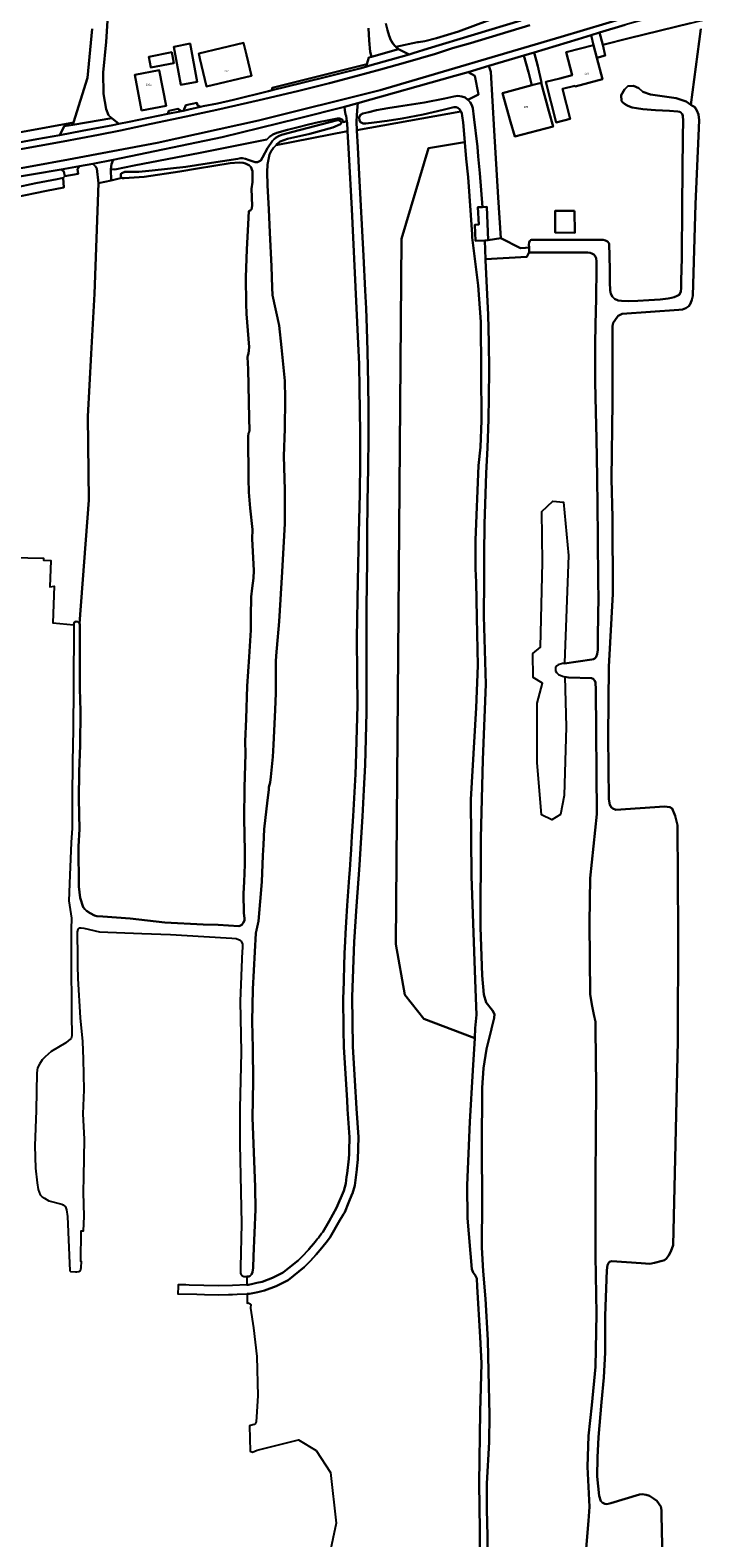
# Model space of a CAD drawing. Extents: x 130820 to 136569, y 465030 to 468172.
# Tile 29 of 41: x 135561 to 135744, y 466394 to 466801. Entities that reach past the tile are written whole.
import ezdxf
from ezdxf.enums import TextEntityAlignment as Align

# ---------------------------------------------------------------- set-up
doc = ezdxf.new("R2010")
doc.units = 0
for name, color, linetype in [('B-XX-GR-BOS_LOOF-GV', 8, 'Continuous'), ('B-XX-GR-GRAS-GV', 8, 'Continuous'), ('B-XX-GR-GROENVOORZIENING-GV', 8, 'Continuous'), ('B-XX-OG-BEBOUWING-GV', 8, 'Continuous'), ('B-XX-OG-TERREIN_ERF-GV', 8, 'Continuous'), ('B-XX-OG-WATER-GV', 8, 'Continuous'), ('B-XX-VH-ONVERHARD-GV', 8, 'Continuous'), ('B-XX-VH-VERHARDING_GESLOTEN-GV', 8, 'Continuous'), ('B-XX-VH-VERHARDING_OPEN-GV', 8, 'Continuous')]:
    doc.layers.add(name, color=color, linetype=linetype)
doc.layers.add('N-WE-OG-BEBOUWING_HUISNUMMER-T25', color=7, linetype='Continuous', lineweight=25)
doc.styles.add('NLCS-ISO-M200-T25', font='NLCS-ISO.ttf', dxfattribs={"height": 0.5})

msp = doc.modelspace()

# ---------------------------------------------------------------- linework, layer by layer
at = {"layer": 'B-XX-GR-BOS_LOOF-GV'}
for points in [[(135681.485, 466528.517), (135681.638, 466531.211), (135681.993, 466534.821), (135681.662, 466541.782), (135680.637, 466572.347), (135680.455, 466593.021), (135681.9, 466617.802), (135682.347, 466629.221), (135682.069, 466642.209), (135681.864, 466651.751), (135681.716, 466655.295), (135681.664, 466663.078), (135682.54, 466683.252), (135683.05, 466688.16), (135683.294, 466695.391), (135683.134, 466722.02), (135682.381, 466731.865), (135680.824, 466744.808), (135680.781, 466745.621), (135680.417, 466750.872), (135679.666, 466761.123), (135679.204, 466766.047), (135678.771, 466770.522), (135678.765, 466770.591), (135678.175, 466770.464), (135669.038, 466768.941), (135661.746, 466744.432), (135660.2, 466553.95), (135662.581, 466540.29), (135667.73, 466533.749), (135680.789, 466528.795)], [(135684.372, 466738.984), (135695.527, 466739.581), (135696.168, 466740.876), (135696.135, 466742.083), (135695.147, 466742.03), (135693.837, 466741.915), (135688.515, 466744.678), (135685.124, 466744.057), (135684.166, 466744.014)]]:
    msp.add_lwpolyline(points, close=True, dxfattribs=at)
at = {"layer": 'B-XX-GR-GRAS-GV'}
for points in [[(135742.522, 466801.163), (135739.847, 466780.664), (135740.862, 466780.069), (135741.397, 466779.147), (135741.858, 466778.078), (135742.028, 466776.548), (135741.882, 466772.323), (135741.057, 466753.867), (135740.328, 466729.048), (135740.085, 466728.004), (135739.721, 466727.033), (135739.26, 466726.28), (135738.418, 466725.717), (135737.578, 466725.399), (135736.582, 466725.268), (135721.245, 466724.169), (135720.236, 466723.65), (135719.885, 466723.309), (135718.86, 466721.755), (135718.655, 466720.848), (135718.676, 466718.275), (135718.679, 466700.359), (135718.422, 466679.598), (135718.652, 466669.18), (135718.708, 466648.541), (135717.688, 466628.896), (135717.528, 466610.035), (135717.707, 466593.128), (135717.917, 466591.611), (135718.405, 466590.833), (135718.746, 466590.552), (135719.572, 466590.263), (135732.657, 466591.135), (135734.167, 466590.91), (135734.725, 466590.553), (135735.589, 466588.649), (135736.189, 466586.076), (135736.403, 466557.304), (135736.293, 466527.779), (135735.678, 466499.944), (135734.996, 466472.671), (135734.415, 466470.903), (135733.899, 466469.944), (135733.27, 466469.066), (135732.683, 466468.545), (135732.108, 466468.4), (135729.994, 466467.902), (135728.746, 466467.596), (135726.423, 466467.762), (135718.476, 466468.273), (135717.881, 466468.1), (135717.54, 466467.744), (135717.321, 466467.259), (135717.101, 466465.875), (135716.696, 466453.526), (135716.697, 466443.68), (135716.362, 466436.916), (135715.681, 466430.206), (135714.856, 466420.759), (135714.578, 466415.299), (135714.547, 466410.153), (135715.059, 466404.96), (135715.523, 466403.518), (135715.916, 466403.172), (135716.578, 466402.784), (135717.178, 466402.696), (135718.251, 466402.911), (135725.963, 466405.293), (135726.698, 466405.365), (135727.74, 466405.239), (135728.621, 466404.886), (135729.727, 466404.223), (135730.625, 466403.537), (135731.67, 466402.042), (135731.879, 466401.081), (135731.852, 466399.67), (135732.308, 466379.568)], [(135682.915, 466378.068), (135682.848, 466395.613), (135682.686, 466408.33), (135682.915, 466427.603), (135683.273, 466440.761), (135682.967, 466447.764), (135682.126, 466461.451), (135682.064, 466463.604), (135681.608, 466464.566), (135681.08, 466465.249), (135680.655, 466466.112), (135679.555, 466479.934), (135679.47, 466488.811), (135680.129, 466505.946), (135680.99, 466519.837), (135681.485, 466528.517), (135680.789, 466528.795), (135667.73, 466533.749), (135662.581, 466540.29), (135660.2, 466553.95), (135661.746, 466744.432), (135669.038, 466768.941), (135678.175, 466770.464), (135678.765, 466770.591), (135678.332, 466775.922), (135678.093, 466777.721), (135677.963, 466778.447), (135677.77, 466778.866), (135649.685, 466773.778), (135649.686, 466773.756), (135649.919, 466769.229), (135650.298, 466761.852), (135651.457, 466739.844), (135651.924, 466730.515), (135652.159, 466725.614), (135652.373, 466720.337), (135652.567, 466714.133), (135652.706, 466705.278), (135652.804, 466698.699), (135652.811, 466690.844), (135652.695, 466682.636), (135652.561, 466673.454), (135652.448, 466664.872), (135652.426, 466657.616), (135652.293, 466644.906), (135652.305, 466637.065), (135652.304, 466636.396), (135652.304, 466636.389), (135652.294, 466618.408), (135652.247, 466616.536), (135651.888, 466602.343), (135651.539, 466595.658), (135651.16, 466588.383), (135650.718, 466581.353), (135650.339, 466575.31), (135649.526, 466564.201), (135648.908, 466554.562), (135648.424, 466539.707), (135648.55, 466526.291), (135649.131, 466517.155), (135649.613, 466509.572), (135650.122, 466501.84), (135649.944, 466495.791), (135649.632, 466493.236), (135649.615, 466493.094), (135649.088, 466488.779), (135648.454, 466486.565), (135648.44, 466486.518), (135648.432, 466486.492), (135647.421, 466484.078), (135646.38, 466481.594), (135646.043, 466481.007), (135645.807, 466480.596), (135645.114, 466479.388), (135642.487, 466474.809), (135641.712, 466473.777), (135640.246, 466471.927), (135638.718, 466470.127), (135637.13, 466468.379), (135635.484, 466466.687), (135631.11, 466463.192), (135630.731, 466463.003), (135627.868, 466461.577), (135624.772, 466460.39), (135622.943, 466459.986), (135620.692, 466459.489), (135620.052, 466459.468), (135620.054, 466459.335), (135620.068, 466458.441), (135620.091, 466456.996), (135620.296, 466457.023), (135620.884, 466456.789), (135621.019, 466456.593), (135621.036, 466456.436), (135620.939, 466455.9), (135620.959, 466455.596), (135621.789, 466450.294), (135622.626, 466442.579), (135622.953, 466431.971), (135622.596, 466426.245), (135622.484, 466424.948), (135622.222, 466424.391), (135621.946, 466424.227), (135620.961, 466423.893), (135620.707, 466423.851), (135620.845, 466416.954), (135620.889, 466416.95), (135621.532, 466416.747), (135622.763, 466417.299), (135633.921, 466420.097), (135638.694, 466417.149), (135642.531, 466411.196), (135644.118, 466397.57), (135641.34, 466384.87)], [(135710.783, 466380.998), (135712.182, 466398.17), (135712.448, 466401.974), (135711.937, 466412.718), (135712.153, 466421.106), (135713.114, 466429.43), (135714.071, 466439.808), (135714.377, 466454.117), (135714.11, 466469.775), (135714.091, 466490.266), (135714.213, 466515.499), (135714.066, 466531.027), (135714.065, 466532.999), (135713.618, 466534.947), (135713.042, 466537.673), (135712.613, 466540.423), (135712.43, 466559.736), (135712.629, 466571.727), (135714.474, 466589.034), (135714.173, 466622.761), (135714.038, 466624.622), (135713.923, 466625.097), (135713.489, 466625.582), (135712.975, 466625.749), (135706.831, 466625.994), (135705.758, 466626.194), (135706.113, 466612.646), (135705.583, 466594.125), (135704.657, 466588.966), (135702.276, 466587.51), (135699.498, 466588.833), (135698.307, 466602.988), (135698.307, 466618.996), (135699.762, 466624.42), (135697.249, 466626.007), (135697.117, 466632.49), (135699.233, 466634.209), (135699.762, 466657.096), (135699.63, 466670.854), (135702.541, 466673.632), (135705.451, 466673.368), (135706.774, 466658.948), (135705.716, 466629.976), (135705.712, 466629.785), (135713.079, 466630.822), (135713.495, 466630.886), (135713.956, 466631.15), (135714.27, 466631.538), (135714.531, 466632.288), (135714.681, 466633.416), (135714.746, 466637.224), (135714.851, 466647.874), (135714.811, 466651.287), (135714.691, 466664.245), (135714.499, 466680.053), (135714.323, 466690.409), (135714.144, 466697.737), (135713.985, 466705.816), (135713.948, 466710.769), (135713.984, 466716.048), (135714.096, 466721.277), (135714.268, 466728.382), (135714.333, 466736.663), (135714.32, 466738.314), (135714.263, 466739.265), (135714.01, 466739.763), (135713.631, 466740.235), (135713.129, 466740.532), (135712.628, 466740.703), (135712.027, 466740.774), (135700.973, 466740.743), (135696.997, 466740.738), (135696.321, 466740.808), (135696.168, 466740.876), (135695.527, 466739.581), (135684.372, 466738.984), (135684.383, 466738.718), (135684.851, 466729.441), (135685.142, 466723.89), (135685.297, 466716.435), (135685.351, 466709.031), (135685.305, 466701.727), (135685.174, 466695.771), (135684.881, 466688.04), (135684.582, 466681.158), (135684.347, 466675.603), (135684.132, 466667.421), (135684.042, 466659.165), (135683.993, 466652.31), (135683.912, 466642.527), (135684.503, 466624.168), (135683.658, 466603.689), (135683.116, 466582.606), (135683.021, 466558.5), (135683.478, 466545.461), (135683.903, 466540.387), (135684.559, 466538.171), (135686.273, 466536.041), (135686.81, 466534.999), (135686.763, 466534.056), (135685.997, 466531.03), (135684.662, 466525.562), (135683.884, 466520.431), (135683.453, 466515.099), (135683.386, 466498.861), (135683.494, 466484.683), (135683.369, 466471.992), (135683.798, 466465.588), (135684.428, 466458.149), (135685.012, 466446.984), (135685.236, 466438.515), (135685.486, 466426.776), (135685.368, 466419.391), (135684.785, 466408.299), (135684.735, 466401.297), (135684.884, 466394.05), (135685.171, 466371.886)]]:
    msp.add_lwpolyline(points, dxfattribs=at)
for points in [[(135683.574, 466753.05), (135684.765, 466753.11), (135685.124, 466744.057), (135688.515, 466744.678), (135687.834, 466755.654), (135686.725, 466773.683), (135685.809, 466789.536), (135685.263, 466791.158), (135679.687, 466789.52), (135681.467, 466788.464), (135682.478, 466783.434), (135679.637, 466782.036), (135680.268, 466781.34), (135680.724, 466780.543), (135681.005, 466779.719), (135681.272, 466777.37), (135682.182, 466769.296), (135682.432, 466766.686), (135682.859, 466762.222)], [(135619.958, 466464.164), (135620.001, 466461.908), (135620.386, 466461.921), (135621.606, 466462.19), (135622.687, 466462.429), (135624.068, 466462.734), (135626.885, 466463.814), (135628.883, 466464.809), (135629.618, 466465.176), (135629.789, 466465.261), (135629.911, 466465.358), (135631.211, 466466.393), (135633.845, 466468.491), (135635.277, 466469.964), (135635.375, 466470.071), (135636.163, 466470.933), (135636.664, 466471.48), (135636.799, 466471.637), (135638.005, 466473.038), (135638.381, 466473.503), (135638.989, 466474.255), (135639.297, 466474.636), (135640.15, 466475.757), (135640.465, 466476.171), (135642.149, 466479.115), (135644.187, 466482.677), (135646.126, 466487.302), (135646.688, 466489.265), (135646.906, 466491.05), (135647.019, 466491.974), (135647.508, 466495.976), (135647.548, 466497.339), (135647.593, 466498.884), (135647.657, 466501.04), (135647.679, 466501.796), (135647.676, 466501.834), (135647.177, 466509.415), (135647.024, 466511.819), (135646.117, 466526.085), (135646.11, 466526.202), (135646.068, 466530.678), (135645.983, 466539.735), (135646.021, 466540.895), (135646.367, 466551.549), (135646.468, 466554.642), (135646.594, 466556.793), (135646.774, 466559.852), (135647.039, 466564.371), (135647.594, 466571.96), (135647.742, 466573.985), (135647.851, 466575.479), (135647.942, 466576.926), (135648.105, 466579.511), (135648.332, 466583.131), (135648.671, 466588.526), (135648.673, 466588.559), (135649.262, 466599.873), (135649.396, 466602.441), (135649.476, 466605.581), (135649.801, 466618.44), (135649.737, 466627.035), (135649.666, 466636.606), (135649.941, 466652.068), (135650.197, 466665.005), (135650.446, 466675.539), (135650.559, 466684.222), (135650.526, 466692.178), (135650.366, 466703.985), (135650.293, 466710.589), (135650.027, 466716.191), (135649.445, 466727.595), (135648.265, 466752.429), (135647.506, 466767.409), (135647.172, 466773.52), (135627.848, 466769.76), (135627.144, 466769.027), (135626.548, 466768.098), (135626.108, 466767.272), (135625.503, 466764.523), (135625.427, 466762.47), (135625.58, 466758.913), (135625.909, 466752.418), (135626.177, 466746.192), (135626.606, 466737.012), (135626.773, 466731.337), (135626.904, 466729.281), (135628.676, 466721.018), (135629.365, 466715.129), (135630.193, 466706.072), (135630.272, 466701.21), (135630.239, 466693.121), (135629.936, 466685.762), (135630.189, 466676.661), (135630.247, 466667.611), (135629.482, 466654.485), (135628.718, 466641.087), (135628.054, 466633.934), (135627.976, 466632.86), (135627.806, 466630.509), (135627.825, 466626.444), (135627.821, 466621.769), (135627.604, 466617.239), (135627.198, 466607.828), (135627.01, 466604.553), (135626.459, 466599.146), (135626.245, 466597.623), (135626.063, 466596.995), (135625.934, 466596.353), (135625.875, 466595.6), (135625.503, 466592.848), (135624.653, 466585.037), (135624.445, 466580.794), (135624.296, 466577.909), (135623.997, 466570.805), (135623.585, 466565.449), (135623.118, 466560.193), (135622.426, 466556.935), (135621.605, 466541.77), (135621.426, 466533.076), (135621.566, 466525.834), (135621.702, 466516.902), (135621.473, 466506.989), (135621.738, 466500.079), (135622.228, 466488.311), (135622.266, 466482.309), (135621.785, 466469.624), (135621.699, 466466.487), (135621.511, 466465.342), (135621.194, 466464.705), (135620.882, 466464.315), (135620.618, 466464.205)], [(135586.236, 466760.9), (135583.318, 466760.238), (135579.942, 466759.472), (135578.883, 466729.574), (135577.957, 466713.434), (135577.031, 466696.501), (135577.296, 466673.879), (135574.785, 466640.544), (135574.896, 466640.279), (135574.854, 466623.679), (135574.852, 466623.032), (135575.038, 466616.875), (135575.009, 466607.736), (135574.71, 466600.451), (135574.589, 466593.211), (135574.786, 466584.968), (135574.506, 466580.315), (135574.642, 466569.544), (135574.986, 466566.423), (135575.776, 466563.976), (135576.238, 466563.406), (135576.664, 466562.966), (135577.715, 466562.281), (135578.897, 466561.694), (135579.519, 466561.536), (135581.105, 466561.443), (135588.46, 466560.832), (135597.795, 466559.794), (135608.209, 466559.284), (135612.194, 466559.122), (135617.798, 466558.822), (135618.114, 466558.855), (135618.591, 466559.152), (135619.012, 466559.697), (135619.319, 466560.321), (135619.33, 466560.94), (135619.172, 466562.287), (135619.109, 466567.594), (135619.243, 466570.759), (135619.458, 466575.437), (135619.417, 466579.077), (135619.279, 466587.882), (135619.385, 466596.162), (135619.584, 466605.424), (135619.508, 466608.651), (135619.779, 466614.835), (135620.08, 466623.608), (135620.579, 466631.582), (135621.04, 466638.722), (135621.077, 466642.418), (135621.11, 466647.747), (135621.405, 466650.115), (135621.775, 466652.808), (135621.845, 466654.851), (135621.434, 466663.39), (135621.463, 466665.921), (135620.867, 466671.703), (135620.521, 466675.996), (135620.399, 466679.613), (135620.323, 466691.246), (135620.393, 466691.804), (135620.458, 466691.989), (135620.558, 466692.255), (135620.646, 466692.717), (135620.592, 466696.036), (135620.304, 466709.216), (135620.178, 466712.522), (135620.251, 466712.931), (135620.427, 466713.521), (135620.634, 466715.218), (135619.924, 466724.172), (135619.788, 466726.858), (135619.735, 466734.065), (135619.974, 466741.573), (135620.374, 466748.405), (135620.547, 466751.902), (135621.063, 466752.196), (135621.242, 466752.365), (135621.372, 466753.342), (135621.198, 466757.976), (135621.456, 466759.806), (135621.466, 466762.705), (135621.045, 466763.914), (135620.734, 466764.253), (135619.61, 466764.838), (135618.966, 466764.967), (135617.935, 466765.049), (135615.498, 466764.885), (135606.674, 466763.468), (135601.898, 466762.612), (135592.295, 466761.25), (135586.833, 466760.824), (135586.436, 466760.825)], [(135570.412, 466760.932), (135568.814, 466760.595), (135562.996, 466759.476), (135557.154, 466758.258), (135552.433, 466757.397), (135548.662, 466756.794), (135539.921, 466755.353), (135533.951, 466754.457), (135528.205, 466753.689), (135524.707, 466753.187), (135524.758, 466749.636), (135525.983, 466749.745), (135527.432, 466749.981), (135530.528, 466750.53), (135535.747, 466751.518), (135542.364, 466752.794), (135549.256, 466754.121), (135557.197, 466755.631), (135565.861, 466757.421), (135570.606, 466758.358)]]:
    msp.add_lwpolyline(points, close=True, dxfattribs=at)
at = {"layer": 'B-XX-GR-GROENVOORZIENING-GV'}
for points in [[(135715.194, 466800.186), (135716.013, 466796.856), (135723.205, 466798.618), (135739.705, 466802.718), (135755.457, 466806.562), (135758.353, 466807.334), (135756.918, 466811.951), (135756.408, 466812.278), (135746.684, 466809.117), (135747.069, 466807.733), (135736.471, 466804.695), (135735.913, 466806.117), (135722.112, 466802.274)], [(135626.832, 466784.6), (135634.864, 466786.583), (135642.552, 466788.491), (135650.49, 466790.501), (135652.13, 466790.959), (135652.343, 466791.676), (135626.787, 466785.292)], [(135649.685, 466773.778), (135677.77, 466778.866), (135677.734, 466778.945), (135677.38, 466779.517), (135676.877, 466779.889), (135676.426, 466780.036), (135675.875, 466780.057), (135672.93, 466779.309), (135667.537, 466778.068), (135661.918, 466777.002), (135657.846, 466776.321), (135654.349, 466775.87), (135652.125, 466775.603), (135651.324, 466775.622), (135650.671, 466776.018), (135650.368, 466776.466), (135650.287, 466777.216), (135650.36, 466777.541), (135650.657, 466777.969), (135651.255, 466778.274), (135652.928, 466778.711), (135654.974, 466779.227), (135658.021, 466779.749), (135660.944, 466780.172), (135667.914, 466781.273), (135673.383, 466782.39), (135675.854, 466782.883), (135676.954, 466783.066), (135678.005, 466782.924), (135678.907, 466782.606), (135679.637, 466782.036), (135682.478, 466783.434), (135681.467, 466788.464), (135679.687, 466789.52), (135676.084, 466788.461), (135649.939, 466781.075), (135649.865, 466780.237), (135649.682, 466777.858), (135649.595, 466776.031)], [(135647.001, 466776.22), (135646.912, 466776.988), (135646.757, 466777.661), (135646.63, 466778.011), (135646.446, 466779.185), (135646.292, 466780.144), (135633.785, 466776.95), (135613.289, 466771.945), (135583.912, 466765.821), (135583.407, 466764.638), (135583.292, 466763.262), (135584.345, 466763.191), (135589.602, 466764.238), (135607.401, 466767.711), (135625.399, 466771.323), (135626.094, 466772.005), (135627.014, 466772.661), (135628.111, 466773.095), (135630.907, 466773.866), (135633.801, 466774.663), (135636.572, 466775.335), (135639.318, 466775.98), (135642.089, 466776.502), (135644.387, 466776.919), (135644.987, 466776.948), (135645.714, 466776.679), (135645.969, 466775.962)], [(135531.774, 466768.278), (135531.775, 466767.669), (135532.417, 466767.788), (135533.328, 466765.93), (135538.276, 466766.806), (135563.276, 466771.344), (135569.466, 466772.492), (135570.704, 466774.851), (135573.026, 466775.266), (135573.225, 466775.907)], [(135583.292, 466763.262), (135583.318, 466760.238), (135586.236, 466760.9), (135585.992, 466761.214), (135585.929, 466761.487), (135585.957, 466762.012), (135586.199, 466762.242), (135587.016, 466762.517), (135590.838, 466762.565), (135594.419, 466762.904), (135603.549, 466763.944), (135609.252, 466764.81), (135617.578, 466766.11), (135618.235, 466766.243), (135618.804, 466766.249), (135619.595, 466766.061), (135620.575, 466765.722), (135621.65, 466765.338), (135622.236, 466765.186), (135622.877, 466765.205), (135623.227, 466765.319), (135623.72, 466765.608), (135624.235, 466766.398), (135625.559, 466768.943), (135626.935, 466770.947), (135627.381, 466771.352), (135627.918, 466771.799), (135628.474, 466772.213), (135629.331, 466772.546), (135632.425, 466773.394), (135644.123, 466776.438), (135644.55, 466776.48), (135644.851, 466776.461), (135645.184, 466776.275), (135645.467, 466775.956), (135645.517, 466775.755), (135645.25, 466775.457), (135643.164, 466774.524), (135637.018, 466772.798), (135630.963, 466771.448), (135628.958, 466770.753), (135628.101, 466770.023), (135627.848, 466769.76), (135647.172, 466773.52), (135647.16, 466773.737), (135647.045, 466775.837), (135647.001, 466776.22), (135645.969, 466775.962), (135645.714, 466776.679), (135644.987, 466776.948), (135644.387, 466776.919), (135642.089, 466776.502), (135639.318, 466775.98), (135636.572, 466775.335), (135633.801, 466774.663), (135630.907, 466773.866), (135628.111, 466773.095), (135627.014, 466772.661), (135626.094, 466772.005), (135625.399, 466771.323), (135607.401, 466767.711), (135589.602, 466764.238), (135584.345, 466763.191)], [(135522.323, 466752.954), (135524.707, 466753.187), (135528.205, 466753.689), (135533.951, 466754.457), (135539.921, 466755.353), (135548.662, 466756.794), (135552.433, 466757.397), (135557.154, 466758.258), (135562.996, 466759.476), (135568.814, 466760.595), (135570.412, 466760.932), (135570.853, 466761.368), (135570.543, 466762.642), (135569.872, 466763.217), (135554.941, 466760.679), (135533.254, 466757.011), (135529.376, 466756.283), (135526.33, 466755.636), (135522.648, 466754.985), (135522.166, 466753.954)]]:
    msp.add_lwpolyline(points, close=True, dxfattribs=at)
msp.add_lwpolyline([(135685.58, 466803.593), (135677.075, 466800.503), (135671.162, 466798.633), (135668.017, 466797.835), (135666.268, 466797.622), (135666.212, 466797.625), (135666.064, 466797.593), (135660.198, 466796.322), (135660.88, 466795.706), (135663.755, 466794.277), (135664.889, 466794.61), (135668.931, 466795.891), (135693.965, 466803.403)], dxfattribs=at)
at = {"layer": 'B-XX-OG-BEBOUWING-GV'}
for points in [[(135599.735, 466794.878), (135593.499, 466793.665), (135594.071, 466790.726), (135600.307, 466791.939)], [(135604.716, 466797.217), (135600.233, 466796.361), (135602.149, 466786.028), (135606.598, 466786.849)], [(135607.309, 466793.211), (135609.111, 466785.646), (135621.192, 466788.523), (135619.85, 466794.161), (135619.078, 466797.404), (135607.005, 466794.531)], [(135714.438, 466793.372), (135713.546, 466796.795), (135706.144, 466794.865), (135707.769, 466788.633), (135704.435, 466787.785), (135700.681, 466786.842), (135703.494, 466775.877), (135707.272, 466776.846), (135705.194, 466784.944), (135708.508, 466785.794), (135708.552, 466785.628), (135715.954, 466787.558)], [(135591.558, 466779.117), (135598.168, 466780.377), (135596.333, 466790.003), (135589.723, 466788.742)], [(135699.396, 466786.642), (135696.921, 466785.961), (135689.005, 466783.784), (135691.146, 466776.099), (135692.263, 466772.082), (135702.659, 466774.778), (135701.511, 466778.95)], [(135684.166, 466744.014), (135685.124, 466744.057), (135684.765, 466753.11), (135683.574, 466753.05), (135682.319, 466752.987), (135682.552, 466748.323), (135681.49, 466748.27), (135681.708, 466743.902)], [(135708.395, 466752.015), (135703.183, 466752.041), (135703.154, 466746.188), (135708.452, 466746.082)]]:
    msp.add_lwpolyline(points, close=True, dxfattribs=at)
at = {"layer": 'B-XX-OG-TERREIN_ERF-GV'}
for points in [[(135532.199, 466815.416), (135531.763, 466792.099), (135531.717, 466781.442), (135531.767, 466771.211), (135531.774, 466768.278), (135573.225, 466775.907), (135576.953, 466787.912), (135578.181, 466801.206)], [(135583.004, 466813.459), (135581.986, 466797.668), (135581.212, 466789.422), (135581.327, 466783.665), (135581.988, 466779.445), (135582.656, 466777.819), (135583.541, 466777.097), (135585.399, 466775.502), (135588.2, 466776.081), (135598.607, 466778.204), (135598.882, 466779.062), (135601.354, 466779.531), (135602.315, 466778.961), (135602.834, 466779.066), (135603.523, 466780.522), (135606.519, 466781.17), (135606.648, 466780.57), (135607.493, 466780.099), (135608.176, 466780.256), (135612.071, 466781.06), (135616.366, 466782.018), (135625.777, 466784.339), (135626.832, 466784.6), (135626.787, 466785.292), (135652.343, 466791.676), (135652.869, 466793.445), (135653.576, 466793.645), (135653.283, 466794.974), (135652.961, 466797.999), (135652.786, 466801.35)], [(135657.528, 466802.586), (135657.916, 466800.787), (135658.352, 466799.29), (135658.862, 466798.167), (135659.469, 466797.172), (135659.974, 466796.524), (135660.198, 466796.322), (135666.064, 466797.593), (135666.212, 466797.625), (135666.268, 466797.622), (135668.017, 466797.835), (135671.162, 466798.633), (135677.075, 466800.503), (135685.58, 466803.593)], [(135739.705, 466802.718), (135723.205, 466798.618), (135716.013, 466796.856), (135716.711, 466794.018), (135714.438, 466793.372), (135715.954, 466787.558), (135708.552, 466785.628), (135708.508, 466785.794), (135705.194, 466784.944), (135707.272, 466776.846), (135703.494, 466775.877), (135700.681, 466786.842), (135704.435, 466787.785), (135707.769, 466788.633), (135706.144, 466794.865), (135713.546, 466796.795), (135712.906, 466799.496), (135709.363, 466798.427), (135697.563, 466794.808), (135698.477, 466791.131), (135699.534, 466786.686), (135699.396, 466786.642), (135701.511, 466778.95), (135702.659, 466774.778), (135692.263, 466772.082), (135691.146, 466776.099), (135689.005, 466783.784), (135696.921, 466785.961), (135695.962, 466789.511), (135694.763, 466793.95), (135685.263, 466791.158), (135685.809, 466789.536), (135686.725, 466773.683), (135687.834, 466755.654), (135688.515, 466744.678), (135693.837, 466741.915), (135695.147, 466742.03), (135696.135, 466742.083), (135696.113, 466742.914), (135696.153, 466743.446), (135696.383, 466743.916), (135696.572, 466744.089), (135696.765, 466744.167), (135716.126, 466744.193), (135716.774, 466744.051), (135717.291, 466743.72), (135717.742, 466743.155), (135717.912, 466736.165), (135717.962, 466732.788), (135718.054, 466730.512), (135718.211, 466729.563), (135718.667, 466728.791), (135719.197, 466728.244), (135720.225, 466727.826), (135721.101, 466727.683), (135722.902, 466727.646), (135725.502, 466727.74), (135728.502, 466727.888), (135731.551, 466728.11), (135733.651, 466728.351), (135734.625, 466728.483), (135735.298, 466728.688), (135736.146, 466729.07), (135736.619, 466729.349), (135736.942, 466729.751), (135737.063, 466730.277), (135737.157, 466731.104), (135737.217, 466733.105), (135737.371, 466739.286), (135737.466, 466753.57), (135737.68, 466772.059), (135737.724, 466776.336), (135737.689, 466777.712), (135737.46, 466778.261), (135737.233, 466778.484), (135736.831, 466778.732), (135736.279, 466778.853), (135734.028, 466779.011), (135730.25, 466779.233), (135726.822, 466779.483), (135725.169, 466779.721), (135723.992, 466779.937), (135722.789, 466780.429), (135721.884, 466780.898), (135721.33, 466781.418), (135721.059, 466781.722), (135721.037, 466783.247), (135721.943, 466784.776), (135722.819, 466785.667), (135724.315, 466785.81), (135725.806, 466785.151), (135726.887, 466784.135), (135728.885, 466783.468), (135735.824, 466782.456), (135738.578, 466781.525), (135739.847, 466780.664), (135742.522, 466801.163)], [(135556.63, 466658.382), (135565.104, 466658.176), (135565.092, 466657.683), (135567.113, 466657.595), (135566.843, 466650.446), (135567.927, 466650.619), (135567.581, 466640.744), (135573.29, 466640.203), (135573.29, 466640.256), (135573.412, 466640.798), (135573.631, 466641.024), (135573.88, 466641.082), (135574.333, 466640.98), (135574.785, 466640.544), (135577.296, 466673.879), (135577.031, 466696.501), (135577.957, 466713.434), (135578.883, 466729.574), (135579.942, 466759.472), (135579.465, 466763.458), (135579.161, 466764.032), (135578.449, 466764.683), (135574.777, 466764.051), (135574.265, 466763.245), (135574.449, 466762.046), (135570.853, 466761.368), (135570.412, 466760.932), (135570.606, 466758.358), (135565.861, 466757.421), (135557.197, 466755.631)]]:
    msp.add_lwpolyline(points, dxfattribs=at)
for points in [[(135713.546, 466796.795), (135714.438, 466793.372), (135716.711, 466794.018), (135716.013, 466796.856), (135715.194, 466800.186), (135712.906, 466799.496)], [(135599.735, 466794.878), (135600.307, 466791.939), (135594.071, 466790.726), (135593.499, 466793.665)], [(135604.716, 466797.217), (135606.598, 466786.849), (135602.149, 466786.028), (135600.233, 466796.361)], [(135607.309, 466793.211), (135607.005, 466794.531), (135619.078, 466797.404), (135619.85, 466794.161), (135621.192, 466788.523), (135609.111, 466785.646)], [(135696.921, 466785.961), (135699.396, 466786.642), (135699.534, 466786.686), (135698.477, 466791.131), (135697.563, 466794.808), (135694.763, 466793.95), (135695.962, 466789.511)], [(135591.558, 466779.117), (135589.723, 466788.742), (135596.333, 466790.003), (135598.168, 466780.377)], [(135708.395, 466752.015), (135708.452, 466746.082), (135703.154, 466746.188), (135703.183, 466752.041)]]:
    msp.add_lwpolyline(points, close=True, dxfattribs=at)
at = {"layer": 'B-XX-OG-WATER-GV'}
for points in [[(135732.308, 466379.568), (135731.852, 466399.67), (135731.879, 466401.081), (135731.67, 466402.042), (135730.625, 466403.537), (135729.727, 466404.223), (135728.621, 466404.886), (135727.74, 466405.239), (135726.698, 466405.365), (135725.963, 466405.293), (135718.251, 466402.911), (135717.178, 466402.696), (135716.578, 466402.784), (135715.916, 466403.172), (135715.523, 466403.518), (135715.059, 466404.96), (135714.547, 466410.153), (135714.578, 466415.299), (135714.856, 466420.759), (135715.681, 466430.206), (135716.362, 466436.916), (135716.697, 466443.68), (135716.696, 466453.526), (135717.101, 466465.875), (135717.321, 466467.259), (135717.54, 466467.744), (135717.881, 466468.1), (135718.476, 466468.273), (135726.423, 466467.762), (135728.746, 466467.596), (135729.994, 466467.902), (135732.108, 466468.4), (135732.683, 466468.545), (135733.27, 466469.066), (135733.899, 466469.944), (135734.415, 466470.903), (135734.996, 466472.671), (135735.678, 466499.944), (135736.293, 466527.779), (135736.403, 466557.304), (135736.189, 466586.076), (135735.589, 466588.649), (135734.725, 466590.553), (135734.167, 466590.91), (135732.657, 466591.135), (135719.572, 466590.263), (135718.746, 466590.552), (135718.405, 466590.833), (135717.917, 466591.611), (135717.707, 466593.128), (135717.528, 466610.035), (135717.688, 466628.896), (135718.708, 466648.541), (135718.652, 466669.18), (135718.422, 466679.598), (135718.679, 466700.359), (135718.676, 466718.275), (135718.655, 466720.848), (135718.86, 466721.755), (135719.885, 466723.309), (135720.236, 466723.65), (135721.245, 466724.169), (135736.582, 466725.268), (135737.578, 466725.399), (135738.418, 466725.717), (135739.26, 466726.28), (135739.721, 466727.033), (135740.085, 466728.004), (135740.328, 466729.048), (135741.057, 466753.867), (135741.882, 466772.323), (135742.028, 466776.548), (135741.858, 466778.078), (135741.397, 466779.147), (135740.862, 466780.069), (135739.847, 466780.664), (135738.578, 466781.525), (135735.824, 466782.456), (135728.885, 466783.468), (135726.887, 466784.135), (135725.806, 466785.151), (135724.315, 466785.81), (135722.819, 466785.667), (135721.943, 466784.776), (135721.037, 466783.247), (135721.059, 466781.722), (135721.33, 466781.418), (135721.884, 466780.898), (135722.789, 466780.429), (135723.992, 466779.937), (135725.169, 466779.721), (135726.822, 466779.483), (135730.25, 466779.233), (135734.028, 466779.011), (135736.279, 466778.853), (135736.831, 466778.732), (135737.233, 466778.484), (135737.46, 466778.261), (135737.689, 466777.712), (135737.724, 466776.336), (135737.68, 466772.059), (135737.466, 466753.57), (135737.371, 466739.286), (135737.217, 466733.105), (135737.157, 466731.104), (135737.063, 466730.277), (135736.942, 466729.751), (135736.619, 466729.349), (135736.146, 466729.07), (135735.298, 466728.688), (135734.625, 466728.483), (135733.651, 466728.351), (135731.551, 466728.11), (135728.502, 466727.888), (135725.502, 466727.74), (135722.902, 466727.646), (135721.101, 466727.683), (135720.225, 466727.826), (135719.197, 466728.244), (135718.667, 466728.791), (135718.211, 466729.563), (135718.054, 466730.512), (135717.962, 466732.788), (135717.912, 466736.165), (135717.742, 466743.155), (135717.291, 466743.72), (135716.774, 466744.051), (135716.126, 466744.193), (135696.765, 466744.167), (135696.572, 466744.089), (135696.383, 466743.916), (135696.153, 466743.446), (135696.113, 466742.914), (135696.135, 466742.083), (135696.168, 466740.876), (135696.321, 466740.808), (135696.997, 466740.738), (135700.973, 466740.743), (135712.027, 466740.774), (135712.628, 466740.703), (135713.129, 466740.532), (135713.631, 466740.235), (135714.01, 466739.763), (135714.263, 466739.265), (135714.32, 466738.314), (135714.333, 466736.663), (135714.268, 466728.382), (135714.096, 466721.277), (135713.984, 466716.048), (135713.948, 466710.769), (135713.985, 466705.816), (135714.144, 466697.737), (135714.323, 466690.409), (135714.499, 466680.053), (135714.691, 466664.245), (135714.811, 466651.287), (135714.851, 466647.874), (135714.746, 466637.224), (135714.681, 466633.416), (135714.531, 466632.288), (135714.27, 466631.538), (135713.956, 466631.15), (135713.495, 466630.886), (135713.079, 466630.822), (135705.712, 466629.785), (135705.183, 466629.711), (135703.991, 466629.437), (135703.672, 466629.144), (135703.314, 466628.692), (135703.257, 466627.8), (135703.568, 466627.307), (135704.124, 466626.762), (135705.16, 466626.305), (135705.758, 466626.194), (135706.831, 466625.994), (135712.975, 466625.749), (135713.489, 466625.582), (135713.923, 466625.097), (135714.038, 466624.622), (135714.173, 466622.761), (135714.474, 466589.034), (135712.629, 466571.727), (135712.43, 466559.736), (135712.613, 466540.423), (135713.042, 466537.673), (135713.618, 466534.947), (135714.065, 466532.999), (135714.066, 466531.027), (135714.213, 466515.499), (135714.091, 466490.266), (135714.11, 466469.775), (135714.377, 466454.117), (135714.071, 466439.808), (135713.114, 466429.43), (135712.153, 466421.106), (135711.937, 466412.718), (135712.448, 466401.974), (135712.182, 466398.17), (135710.783, 466380.998)], [(135685.171, 466371.886), (135684.884, 466394.05), (135684.735, 466401.297), (135684.785, 466408.299), (135685.368, 466419.391), (135685.486, 466426.776), (135685.236, 466438.515), (135685.012, 466446.984), (135684.428, 466458.149), (135683.798, 466465.588), (135683.369, 466471.992), (135683.494, 466484.683), (135683.386, 466498.861), (135683.453, 466515.099), (135683.884, 466520.431), (135684.662, 466525.562), (135685.997, 466531.03), (135686.763, 466534.056), (135686.81, 466534.999), (135686.273, 466536.041), (135684.559, 466538.171), (135683.903, 466540.387), (135683.478, 466545.461), (135683.021, 466558.5), (135683.116, 466582.606), (135683.658, 466603.689), (135684.503, 466624.168), (135683.912, 466642.527), (135683.993, 466652.31), (135684.042, 466659.165), (135684.132, 466667.421), (135684.347, 466675.603), (135684.582, 466681.158), (135684.881, 466688.04), (135685.174, 466695.771), (135685.305, 466701.727), (135685.351, 466709.031), (135685.297, 466716.435), (135685.142, 466723.89), (135684.851, 466729.441), (135684.383, 466738.718), (135684.372, 466738.984), (135684.166, 466744.014), (135681.708, 466743.902), (135681.49, 466748.27), (135682.552, 466748.323), (135682.319, 466752.987), (135683.574, 466753.05), (135682.859, 466762.222), (135682.432, 466766.686), (135682.182, 466769.296), (135681.272, 466777.37), (135681.005, 466779.719), (135680.724, 466780.543), (135680.268, 466781.34), (135679.637, 466782.036), (135678.907, 466782.606), (135678.005, 466782.924), (135676.954, 466783.066), (135675.854, 466782.883), (135673.383, 466782.39), (135667.914, 466781.273), (135660.944, 466780.172), (135658.021, 466779.749), (135654.974, 466779.227), (135652.928, 466778.711), (135651.255, 466778.274), (135650.657, 466777.969), (135650.36, 466777.541), (135650.287, 466777.216), (135650.368, 466776.466), (135650.671, 466776.018), (135651.324, 466775.622), (135652.125, 466775.603), (135654.349, 466775.87), (135657.846, 466776.321), (135661.918, 466777.002), (135667.537, 466778.068), (135672.93, 466779.309), (135675.875, 466780.057), (135676.426, 466780.036), (135676.877, 466779.889), (135677.38, 466779.517), (135677.734, 466778.945), (135677.77, 466778.866), (135677.963, 466778.447), (135678.093, 466777.721), (135678.332, 466775.922), (135678.765, 466770.591), (135678.771, 466770.522), (135679.204, 466766.047), (135679.666, 466761.123), (135680.417, 466750.872), (135680.781, 466745.621), (135680.824, 466744.808), (135682.381, 466731.865), (135683.134, 466722.02), (135683.294, 466695.391), (135683.05, 466688.16), (135682.54, 466683.252), (135681.664, 466663.078), (135681.716, 466655.295), (135681.864, 466651.751), (135682.069, 466642.209), (135682.347, 466629.221), (135681.9, 466617.802), (135680.455, 466593.021), (135680.637, 466572.347), (135681.662, 466541.782), (135681.993, 466534.821), (135681.638, 466531.211), (135681.485, 466528.517), (135680.99, 466519.837), (135680.129, 466505.946), (135679.47, 466488.811), (135679.555, 466479.934), (135680.655, 466466.112), (135681.08, 466465.249), (135681.608, 466464.566), (135682.064, 466463.604), (135682.126, 466461.451), (135682.967, 466447.764), (135683.273, 466440.761), (135682.915, 466427.603), (135682.686, 466408.33), (135682.848, 466395.613), (135682.915, 466378.068)]]:
    msp.add_lwpolyline(points, dxfattribs=at)
msp.add_lwpolyline([(135573.687, 466465.457), (135574.077, 466465.439), (135574.65, 466465.481), (135574.965, 466465.724), (135575.105, 466465.836), (135575.187, 466466.134), (135575.292, 466466.647), (135575.383, 466468.196), (135575.175, 466468.196), (135575.291, 466476.524), (135575.874, 466476.516), (135576.102, 466480.379), (135575.846, 466486.97), (135575.94, 466491.084), (135576.122, 466501.259), (135575.799, 466508.147), (135576.032, 466514.568), (135575.869, 466522.891), (135575.689, 466527.633), (135575.039, 466534.079), (135574.465, 466544.672), (135574.378, 466548.212), (135574.326, 466550.347), (135574.281, 466557.273), (135574.45, 466557.908), (135574.549, 466558.111), (135574.896, 466558.31), (135575.26, 466558.352), (135575.964, 466558.283), (135580.206, 466557.315), (135591.656, 466556.822), (135599.388, 466556.515), (135608.39, 466556.02), (135615.961, 466555.573), (135617.086, 466555.506), (135618.127, 466555.017), (135618.46, 466554.745), (135618.813, 466553.958), (135618.782, 466552.768), (135618.753, 466552.145), (135618.129, 466538.509), (135618.441, 466524.796), (135618.104, 466509.547), (135618.081, 466499.931), (135618.348, 466487.148), (135618.512, 466478.405), (135618.273, 466466.702), (135618.277, 466465.049), (135618.436, 466464.646), (135618.613, 466464.42), (135619.167, 466464.163), (135619.591, 466464.141), (135619.958, 466464.164), (135620.618, 466464.205), (135620.882, 466464.315), (135621.194, 466464.705), (135621.511, 466465.342), (135621.699, 466466.487), (135621.785, 466469.624), (135622.266, 466482.309), (135622.228, 466488.311), (135621.738, 466500.079), (135621.473, 466506.989), (135621.702, 466516.902), (135621.566, 466525.834), (135621.426, 466533.076), (135621.605, 466541.77), (135622.426, 466556.935), (135623.118, 466560.193), (135623.585, 466565.449), (135623.997, 466570.805), (135624.296, 466577.909), (135624.445, 466580.794), (135624.653, 466585.037), (135625.503, 466592.848), (135625.875, 466595.6), (135625.934, 466596.353), (135626.063, 466596.995), (135626.245, 466597.623), (135626.459, 466599.146), (135627.01, 466604.553), (135627.198, 466607.828), (135627.604, 466617.239), (135627.821, 466621.769), (135627.825, 466626.444), (135627.806, 466630.509), (135627.976, 466632.86), (135628.054, 466633.934), (135628.718, 466641.087), (135629.482, 466654.485), (135630.247, 466667.611), (135630.189, 466676.661), (135629.936, 466685.762), (135630.239, 466693.121), (135630.272, 466701.21), (135630.193, 466706.072), (135629.365, 466715.129), (135628.676, 466721.018), (135626.904, 466729.281), (135626.773, 466731.337), (135626.606, 466737.012), (135626.177, 466746.192), (135625.909, 466752.418), (135625.58, 466758.913), (135625.427, 466762.47), (135625.503, 466764.523), (135626.108, 466767.272), (135626.548, 466768.098), (135627.144, 466769.027), (135627.848, 466769.76), (135628.101, 466770.023), (135628.958, 466770.753), (135630.963, 466771.448), (135637.018, 466772.798), (135643.164, 466774.524), (135645.25, 466775.457), (135645.517, 466775.755), (135645.467, 466775.956), (135645.184, 466776.275), (135644.851, 466776.461), (135644.55, 466776.48), (135644.123, 466776.438), (135632.425, 466773.394), (135629.331, 466772.546), (135628.474, 466772.213), (135627.918, 466771.799), (135627.381, 466771.352), (135626.935, 466770.947), (135625.559, 466768.943), (135624.235, 466766.398), (135623.72, 466765.608), (135623.227, 466765.319), (135622.877, 466765.205), (135622.236, 466765.186), (135621.65, 466765.338), (135620.575, 466765.722), (135619.595, 466766.061), (135618.804, 466766.249), (135618.235, 466766.243), (135617.578, 466766.11), (135609.252, 466764.81), (135603.549, 466763.944), (135594.419, 466762.904), (135590.838, 466762.565), (135587.016, 466762.517), (135586.199, 466762.242), (135585.957, 466762.012), (135585.929, 466761.487), (135585.992, 466761.214), (135586.236, 466760.9), (135586.436, 466760.825), (135586.833, 466760.824), (135592.295, 466761.25), (135601.898, 466762.612), (135606.674, 466763.468), (135615.498, 466764.885), (135617.935, 466765.049), (135618.966, 466764.967), (135619.61, 466764.838), (135620.734, 466764.253), (135621.045, 466763.914), (135621.466, 466762.705), (135621.456, 466759.806), (135621.198, 466757.976), (135621.372, 466753.342), (135621.242, 466752.365), (135621.063, 466752.196), (135620.547, 466751.902), (135620.374, 466748.405), (135619.974, 466741.573), (135619.735, 466734.065), (135619.788, 466726.858), (135619.924, 466724.172), (135620.634, 466715.218), (135620.427, 466713.521), (135620.251, 466712.931), (135620.178, 466712.522), (135620.304, 466709.216), (135620.592, 466696.036), (135620.646, 466692.717), (135620.558, 466692.255), (135620.458, 466691.989), (135620.393, 466691.804), (135620.323, 466691.246), (135620.399, 466679.613), (135620.521, 466675.996), (135620.867, 466671.703), (135621.463, 466665.921), (135621.434, 466663.39), (135621.845, 466654.851), (135621.775, 466652.808), (135621.405, 466650.115), (135621.11, 466647.747), (135621.077, 466642.418), (135621.04, 466638.722), (135620.579, 466631.582), (135620.08, 466623.608), (135619.779, 466614.835), (135619.508, 466608.651), (135619.584, 466605.424), (135619.385, 466596.162), (135619.279, 466587.882), (135619.417, 466579.077), (135619.458, 466575.437), (135619.243, 466570.759), (135619.109, 466567.594), (135619.172, 466562.287), (135619.33, 466560.94), (135619.319, 466560.321), (135619.012, 466559.697), (135618.591, 466559.152), (135618.114, 466558.855), (135617.798, 466558.822), (135612.194, 466559.122), (135608.209, 466559.284), (135597.795, 466559.794), (135588.46, 466560.832), (135581.105, 466561.443), (135579.519, 466561.536), (135578.897, 466561.694), (135577.715, 466562.281), (135576.664, 466562.966), (135576.238, 466563.406), (135575.776, 466563.976), (135574.986, 466566.423), (135574.642, 466569.544), (135574.506, 466580.315), (135574.786, 466584.968), (135574.589, 466593.211), (135574.71, 466600.451), (135575.009, 466607.736), (135575.038, 466616.875), (135574.852, 466623.032), (135574.854, 466623.679), (135574.896, 466640.279), (135574.785, 466640.544), (135574.333, 466640.98), (135573.88, 466641.082), (135573.631, 466641.024), (135573.412, 466640.798), (135573.29, 466640.256), (135573.29, 466640.203), (135573.168, 466623.563), (135573.167, 466623.387), (135573.113, 466611.897), (135572.875, 466603.215), (135572.838, 466593.58), (135572.805, 466585.308), (135572.581, 466581.368), (135572.181, 466572.597), (135571.935, 466565.643), (135572.636, 466560.958), (135572.539, 466558.017), (135572.577, 466546.561), (135572.688, 466538.796), (135572.635, 466534.863), (135572.708, 466529.213), (135572.518, 466528.487), (135571.825, 466527.88), (135571.161, 466527.315), (135567.134, 466524.916), (135565.529, 466523.538), (135564.774, 466522.66), (135564.004, 466521.52), (135563.514, 466520.542), (135563.289, 466519.194), (135563.14, 466508.975), (135562.78, 466499.508), (135562.969, 466493.422), (135563.355, 466489.458), (135563.689, 466487.681), (135564.235, 466486.238), (135564.759, 466485.667), (135565.334, 466485.29), (135566.562, 466484.589), (135570.037, 466483.692), (135570.397, 466483.547), (135570.997, 466482.966), (135571.274, 466482.189), (135571.613, 466480.388), (135572.194, 466465.737), (135572.357, 466465.52)], close=True, dxfattribs=at)
at = {"layer": 'B-XX-VH-ONVERHARD-GV'}
msp.add_lwpolyline([(135620.052, 466459.468), (135620.692, 466459.489), (135622.943, 466459.986), (135624.772, 466460.39), (135627.868, 466461.577), (135630.731, 466463.003), (135631.11, 466463.192), (135635.484, 466466.687), (135637.13, 466468.379), (135638.718, 466470.127), (135640.246, 466471.927), (135641.712, 466473.777), (135642.487, 466474.809), (135645.114, 466479.388), (135645.807, 466480.596), (135646.043, 466481.007), (135646.38, 466481.594), (135647.421, 466484.078), (135648.432, 466486.492), (135648.44, 466486.518), (135648.454, 466486.565), (135649.088, 466488.779), (135649.615, 466493.094), (135649.632, 466493.236), (135649.944, 466495.791), (135650.122, 466501.84), (135649.613, 466509.572), (135649.131, 466517.155), (135648.55, 466526.291), (135648.424, 466539.707), (135648.908, 466554.562), (135649.526, 466564.201), (135650.339, 466575.31), (135650.718, 466581.353), (135651.16, 466588.383), (135651.539, 466595.658), (135651.888, 466602.343), (135652.247, 466616.536), (135652.294, 466618.408), (135652.304, 466636.389), (135652.304, 466636.396), (135652.305, 466637.065), (135652.293, 466644.906), (135652.426, 466657.616), (135652.448, 466664.872), (135652.561, 466673.454), (135652.695, 466682.636), (135652.811, 466690.844), (135652.804, 466698.699), (135652.706, 466705.278), (135652.567, 466714.133), (135652.373, 466720.337), (135652.159, 466725.614), (135651.924, 466730.515), (135651.457, 466739.844), (135650.298, 466761.852), (135649.919, 466769.229), (135649.686, 466773.756), (135649.685, 466773.778), (135649.595, 466776.031), (135649.682, 466777.858), (135649.865, 466780.237), (135649.939, 466781.075), (135646.292, 466780.144), (135646.446, 466779.185), (135646.63, 466778.011), (135646.757, 466777.661), (135646.912, 466776.988), (135647.001, 466776.22), (135647.045, 466775.837), (135647.16, 466773.737), (135647.172, 466773.52), (135647.506, 466767.409), (135648.265, 466752.429), (135649.445, 466727.595), (135650.027, 466716.191), (135650.293, 466710.589), (135650.366, 466703.985), (135650.526, 466692.178), (135650.559, 466684.222), (135650.446, 466675.539), (135650.197, 466665.005), (135649.941, 466652.068), (135649.666, 466636.606), (135649.737, 466627.035), (135649.801, 466618.44), (135649.476, 466605.581), (135649.396, 466602.441), (135649.262, 466599.873), (135648.673, 466588.559), (135648.671, 466588.526), (135648.332, 466583.131), (135648.105, 466579.511), (135647.942, 466576.926), (135647.851, 466575.479), (135647.742, 466573.985), (135647.594, 466571.96), (135647.039, 466564.371), (135646.774, 466559.852), (135646.594, 466556.793), (135646.468, 466554.642), (135646.367, 466551.549), (135646.021, 466540.895), (135645.983, 466539.735), (135646.068, 466530.678), (135646.11, 466526.202), (135646.117, 466526.085), (135647.024, 466511.819), (135647.177, 466509.415), (135647.676, 466501.834), (135647.679, 466501.796), (135647.657, 466501.04), (135647.593, 466498.884), (135647.548, 466497.339), (135647.508, 466495.976), (135647.019, 466491.974), (135646.906, 466491.05), (135646.688, 466489.265), (135646.126, 466487.302), (135644.187, 466482.677), (135642.149, 466479.115), (135640.465, 466476.171), (135640.15, 466475.757), (135639.297, 466474.636), (135638.989, 466474.255), (135638.381, 466473.503), (135638.005, 466473.038), (135636.799, 466471.637), (135636.664, 466471.48), (135636.163, 466470.933), (135635.375, 466470.071), (135635.277, 466469.964), (135633.845, 466468.491), (135631.211, 466466.393), (135629.911, 466465.358), (135629.789, 466465.261), (135629.618, 466465.176), (135628.883, 466464.809), (135626.885, 466463.814), (135624.068, 466462.734), (135622.687, 466462.429), (135621.606, 466462.19), (135620.386, 466461.921), (135620.001, 466461.908), (135616.127, 466461.783), (135612.326, 466461.66), (135604.42, 466461.862), (135603.528, 466461.885), (135602.851, 466461.902), (135601.443, 466461.938), (135601.438, 466461.742), (135601.43, 466461.461), (135601.38, 466459.498), (135606.467, 466459.368), (135608.582, 466459.314), (135612.335, 466459.219), (135615.053, 466459.306), (135616.121, 466459.341), (135617.319, 466459.38)], close=True, dxfattribs=at)
at = {"layer": 'B-XX-VH-VERHARDING_GESLOTEN-GV'}
for points in [[(135578.181, 466801.206), (135576.953, 466787.912), (135573.225, 466775.907), (135573.026, 466775.266), (135576.697, 466775.921), (135583.541, 466777.097), (135582.656, 466777.819), (135581.988, 466779.445), (135581.327, 466783.665), (135581.212, 466789.422), (135581.986, 466797.668), (135583.004, 466813.459)], [(135541.773, 466760.528), (135562.029, 466764.105), (135571.845, 466765.879), (135595.791, 466770.377), (135623.151, 466776.407), (135655.967, 466784.649), (135704.809, 466799.042), (135740.975, 466809.918)], [(135696.369, 466802.172), (135680.35, 466797.326), (135675.483, 466795.939), (135670.868, 466794.454), (135662.758, 466792.068), (135656.019, 466790.167), (135649.38, 466788.417), (135642.266, 466786.537), (135633.654, 466784.372), (135623.269, 466781.894), (135611.834, 466779.332), (135608.089, 466778.505), (135603.595, 466777.495), (135594.131, 466775.524), (135585.892, 466773.737), (135579.948, 466772.568), (135570.434, 466770.722), (135545.408, 466766.208)], [(135652.786, 466801.35), (135652.961, 466797.999), (135653.283, 466794.974), (135653.576, 466793.645), (135660.88, 466795.706), (135660.198, 466796.322), (135659.974, 466796.524), (135659.469, 466797.172), (135658.862, 466798.167), (135658.352, 466799.29), (135657.916, 466800.787), (135657.528, 466802.586)]]:
    msp.add_lwpolyline(points, dxfattribs=at)
for points in [[(135663.755, 466794.277), (135660.88, 466795.706), (135653.576, 466793.645), (135652.869, 466793.445), (135652.343, 466791.676), (135652.13, 466790.959), (135653.16, 466791.246), (135658.676, 466792.788)], [(135598.607, 466778.204), (135602.315, 466778.961), (135601.354, 466779.531), (135598.882, 466779.062)], [(135602.834, 466779.066), (135604.356, 466779.377), (135607.493, 466780.099), (135606.648, 466780.57), (135606.519, 466781.17), (135603.523, 466780.522)], [(135569.466, 466772.492), (135575.489, 466773.61), (135583.805, 466775.173), (135585.399, 466775.502), (135583.541, 466777.097), (135576.697, 466775.921), (135573.026, 466775.266), (135570.704, 466774.851)], [(135579.942, 466759.472), (135583.318, 466760.238), (135583.292, 466763.262), (135583.407, 466764.638), (135583.912, 466765.821), (135578.449, 466764.683), (135579.161, 466764.032), (135579.465, 466763.458)], [(135570.853, 466761.368), (135574.449, 466762.046), (135574.265, 466763.245), (135574.777, 466764.051), (135569.872, 466763.217), (135570.543, 466762.642)]]:
    msp.add_lwpolyline(points, close=True, dxfattribs=at)
at = {"layer": 'B-XX-VH-VERHARDING_OPEN-GV'}
for points in [[(135740.975, 466809.918), (135704.809, 466799.042), (135655.967, 466784.649), (135623.151, 466776.407), (135595.791, 466770.377), (135571.845, 466765.879), (135562.029, 466764.105), (135541.773, 466760.528)], [(135693.965, 466803.403), (135668.931, 466795.891), (135664.889, 466794.61), (135663.755, 466794.277), (135658.676, 466792.788), (135653.16, 466791.246), (135652.13, 466790.959), (135650.49, 466790.501), (135642.552, 466788.491), (135634.864, 466786.583), (135626.832, 466784.6), (135625.777, 466784.339), (135616.366, 466782.018), (135612.071, 466781.06), (135608.176, 466780.256), (135607.493, 466780.099), (135604.356, 466779.377), (135602.834, 466779.066), (135602.315, 466778.961), (135598.607, 466778.204), (135588.2, 466776.081), (135585.399, 466775.502), (135583.805, 466775.173), (135575.489, 466773.61), (135569.466, 466772.492), (135563.276, 466771.344), (135538.276, 466766.806)], [(135545.408, 466766.208), (135570.434, 466770.722), (135579.948, 466772.568), (135585.892, 466773.737), (135594.131, 466775.524), (135603.595, 466777.495), (135608.089, 466778.505), (135611.834, 466779.332), (135623.269, 466781.894), (135633.654, 466784.372), (135642.266, 466786.537), (135649.38, 466788.417), (135656.019, 466790.167), (135662.758, 466792.068), (135670.868, 466794.454), (135675.483, 466795.939), (135680.35, 466797.326), (135696.369, 466802.172)], [(135554.941, 466760.679), (135569.872, 466763.217), (135574.777, 466764.051), (135578.449, 466764.683), (135583.912, 466765.821), (135613.289, 466771.945), (135633.785, 466776.95), (135646.292, 466780.144), (135649.939, 466781.075), (135676.084, 466788.461), (135679.687, 466789.52), (135685.263, 466791.158), (135694.763, 466793.95), (135697.563, 466794.808), (135709.363, 466798.427), (135712.906, 466799.496), (135715.194, 466800.186), (135722.112, 466802.274)]]:
    msp.add_lwpolyline(points, dxfattribs=at)

# ---------------------------------------------------------------- texts
at = {"layer": 'N-WE-OG-BEBOUWING_HUISNUMMER-T25', "style": 'NLCS-ISO-M200-T25'}
for s, p in [('202', (135614.46, 466789.758)), ('202a', (135593.441, 466786.098)), ('203', (135711.687, 466789.054)), ('205', (135695.298, 466780.076))]:
    msp.add_text(s, height=0.5, dxfattribs=at).set_placement(p, align=Align.MIDDLE_CENTER)

doc.saveas('drawing.dxf')
